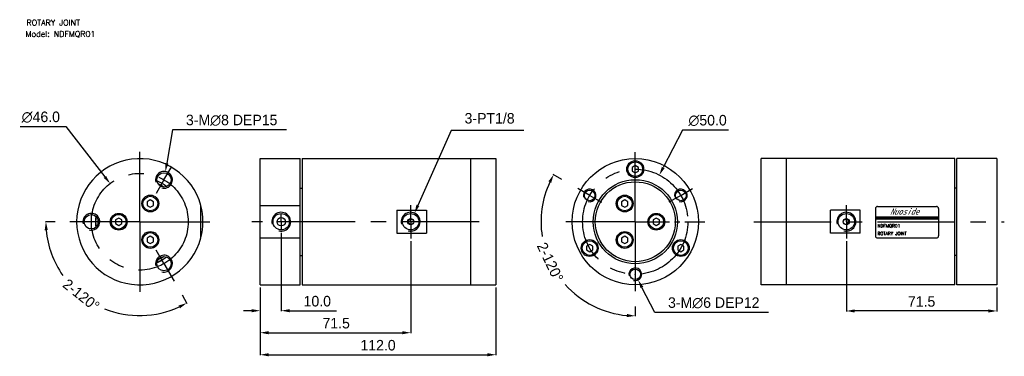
# Model space of a CAD drawing. Header units: millimetres. Extents: x 63 to 531, y 175 to 335.
import ezdxf

# ---------------------------------------------------------------- set-up
doc = ezdxf.new("R2010")
doc.units = ezdxf.units.MM
doc.header["$LTSCALE"] = 32.67
doc.header["$PDMODE"] = 3
doc.header["$PDSIZE"] = 4
doc.linetypes.add('CENTER', pattern=[0.6, 0.375, -0.075, 0.075, -0.075])
doc.layers.get('0').update_dxf_attribs({"linetype": 'CONTINUOUS'})
doc.layers.get('Defpoints').update_dxf_attribs({"linetype": 'CONTINUOUS'})
for name, color, linetype in [('02___PRT_ALL_AXES', 7, 'CONTINUOUS'), ('CENTER', 1, 'CENTER'), ('DIM', 3, 'CONTINUOUS'), ('PLINE', 7, 'CONTINUOUS')]:
    doc.layers.add(name, color=color, linetype=linetype)
doc.styles.add('AEH', font='SIMPLEX', dxfattribs={"bigfont": 'AE'})
doc.styles.add('ROMANS', font='romans')
doc.styles.get("Standard").update_dxf_attribs({"font": 'txt', "width": 0.8})
doc.styles.add('TEXTSTYLE_3', font='kaiu.ttf')
doc.styles.add('TEXTSTYLE_4', font='microexb.ttf')
doc.dimstyles.new('DIMSTYLE_1', dxfattribs={"dimtxt": 5, "dimasz": 4, "dimexe": 0.18, "dimexo": 0.0625, "dimgap": 0.09, "dimtad": 1, "dimtih": 1, "dimtoh": 1, "dimdec": 0, "dimzin": 0, "dimdsep": 46, "dimtxsty": 'TEXTSTYLE_3', "dimblk": '_FILLED', "dimblk1": '_FILLED', "dimblk2": '_FILLED', "dimcen": 0.09, "dimadec": 0, "dimazin": 0, "dimtfac": 1, "dimtdec": 0, "dimtofl": 0, "dimtmove": 0, "dimatfit": 3, "dimldrblk": '_FILLED', "dimfxl": 1, "dimtolj": 1, "dimtzin": 0, "dimarcsym": 0})
doc.dimstyles.new('DIMSTYLE_2', dxfattribs={"dimtxt": 5, "dimasz": 4, "dimexe": 0.18, "dimexo": 0.0625, "dimgap": 0.09, "dimtad": 0, "dimdec": 1, "dimzin": 0, "dimdsep": 46, "dimtxsty": 'TEXTSTYLE_3', "dimblk": '_FILLED', "dimblk1": '_FILLED', "dimblk2": '_FILLED', "dimcen": 0.09, "dimadec": 0, "dimazin": 0, "dimtp": 0.5, "dimtm": 0.5, "dimtfac": 1, "dimtdec": 1, "dimtofl": 0, "dimtmove": 0, "dimatfit": 3, "dimldrblk": '_FILLED', "dimfxl": 1, "dimtolj": 1, "dimtzin": 0, "dimarcsym": 0})
doc.dimstyles.new('DIMSTYLE_3', dxfattribs={"dimtxt": 5, "dimasz": 4, "dimexe": 0.18, "dimexo": 0.0625, "dimgap": 0.09, "dimtad": 1, "dimdec": 1, "dimzin": 0, "dimdsep": 46, "dimtxsty": 'TEXTSTYLE_3', "dimblk": '_FILLED', "dimblk1": '_FILLED', "dimblk2": '_FILLED', "dimcen": 0.09, "dimadec": 0, "dimazin": 0, "dimtp": 0.1, "dimtm": 0.1, "dimtfac": 1, "dimtdec": 1, "dimtofl": 0, "dimtmove": 0, "dimatfit": 3, "dimldrblk": '_FILLED', "dimfxl": 1, "dimtolj": 1, "dimtzin": 0, "dimarcsym": 0})
doc.dimstyles.new('DIMSTYLE_4', dxfattribs={"dimtxt": 5, "dimasz": 4, "dimexe": 0.18, "dimexo": 0.0625, "dimgap": 0.09, "dimtad": 1, "dimtih": 1, "dimtoh": 1, "dimdec": 1, "dimzin": 0, "dimdsep": 46, "dimtxsty": 'TEXTSTYLE_3', "dimblk": '_FILLED', "dimblk1": '_FILLED', "dimblk2": '_FILLED', "dimcen": 0.09, "dimadec": 0, "dimazin": 0, "dimtp": 0.1, "dimtm": 0.1, "dimtfac": 1, "dimtdec": 1, "dimtofl": 0, "dimtmove": 0, "dimatfit": 3, "dimldrblk": '_FILLED', "dimfxl": 1, "dimtolj": 1, "dimtzin": 0, "dimarcsym": 0})

# ---------------------------------------------------------------- blocks, each defined once
blk = doc.blocks.new('_FILLED')
at = {"color": 0, "linetype": 'ByBlock'}
blk.add_solid([(0, 0), (-1, 0.1875), (-1, -0.1875)], dxfattribs=at)
blk = doc.blocks.new('*D0')
at = {"layer": 'Defpoints', "color": 0, "lineweight": 0}
for p in [(132.68, 262.74), (131.33, 254.86)]:
    blk.add_point(p, dxfattribs=at)
at = {"layer": 'DIM', "color": 0, "lineweight": -2}
for p, q in [((136.08, 282.62), (133.36, 266.68)), ((190.23, 282.62), (136.08, 282.62)), ((131.91, 258.8), (132.09, 258.8)), ((132, 258.71), (132, 258.89))]:
    blk.add_line(p, q, dxfattribs=at)
at = {"layer": 'DIM', "color": 0, "lineweight": -2, "xscale": 4, "yscale": 4, "zscale": 4, "rotation": 260.2804179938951}
blk.add_blockref('_FILLED', (132.68, 262.74), dxfattribs=at)
at = {"layer": 'DIM', "color": 0, "insert": (164.16, 287.12), "char_height": 5, "attachment_point": 5, "style": 'TEXTSTYLE_4'}
blk.add_mtext('\\A1;3-M∅8 DEP15', dxfattribs=at)
blk = doc.blocks.new('*D1')
at = {"layer": 'Defpoints', "color": 0, "lineweight": 0}
for p in [(80.38, 238.88), (86.61, 238.88), (137.02, 210.27), (140.57, 204.13), (112.76, 194.93)]:
    blk.add_point(p, dxfattribs=at)
at = {"layer": 'DIM', "color": 0, "lineweight": -2}
for p, q in [((80.31, 238.88), (75.7, 238.88)), ((140.6, 204.07), (142.91, 200.08))]:
    blk.add_line(p, q, dxfattribs=at)
for start, end in [(185.1371, 214.8364), (247.9273, 294.8629)]:
    blk.add_arc((120.5, 238.88), 44.63, start, end, dxfattribs=at)
at = {"layer": 'DIM', "color": 0, "lineweight": -2, "xscale": 4, "yscale": 4, "zscale": 4}
for p, rotation in [((75.88, 238.88), 92.56855180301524), ((142.82, 200.23), 27.43144819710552)]:
    blk.add_blockref('_FILLED', p, dxfattribs=dict(at, rotation=rotation))
at = {"layer": 'DIM', "color": 0, "insert": (92.65, 204.01), "char_height": 5, "attachment_point": 5, "rotation": 321.3818, "style": 'TEXTSTYLE_4'}
blk.add_mtext('\\A1;2-120°', dxfattribs=at)
blk = doc.blocks.new('*D2')
at = {"layer": 'Defpoints', "color": 0, "lineweight": 0}
for p in [(321.03, 259.02), (326.36, 255.94), (355.9, 206.38), (327.13, 204.59), (355.9, 198.61)]:
    blk.add_point(p, dxfattribs=at)
at = {"layer": 'DIM', "color": 0, "lineweight": -2}
for p, q in [((320.98, 259.05), (316.98, 261.36)), ((355.9, 198.55), (355.9, 193.93))]:
    blk.add_line(p, q, dxfattribs=at)
for start, end in [(155.121, 188.9318), (221.9159, 264.879)]:
    blk.add_arc((355.9, 238.88), 44.77, start, end, dxfattribs=at)
at = {"layer": 'DIM', "color": 0, "lineweight": -2, "xscale": 4, "yscale": 4, "zscale": 4}
for p, rotation in [((317.13, 261.27), 62.56049227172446), ((355.9, 194.11), 357.4395077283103)]:
    blk.add_blockref('_FILLED', p, dxfattribs=dict(at, rotation=rotation))
at = {"layer": 'DIM', "color": 0, "insert": (315.47, 219.66), "char_height": 5, "attachment_point": 5, "rotation": 295.4239, "style": 'TEXTSTYLE_4'}
blk.add_mtext('\\A1;2-120°', dxfattribs=at)
blk = doc.blocks.new('*D3')
at = {"layer": 'Defpoints', "color": 0, "lineweight": 0}
for p in [(354.54, 216.55), (357.27, 211.21)]:
    blk.add_point(p, dxfattribs=at)
at = {"layer": 'DIM', "color": 0, "lineweight": -2}
for p, q in [((355.81, 213.88), (355.99, 213.88)), ((355.9, 213.79), (355.9, 213.97)), ((365.13, 195.77), (359.08, 207.64)), ((419.27, 195.77), (365.13, 195.77))]:
    blk.add_line(p, q, dxfattribs=at)
at = {"layer": 'DIM', "color": 0, "lineweight": -2, "xscale": 4, "yscale": 4, "zscale": 4, "rotation": 116.989107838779}
blk.add_blockref('_FILLED', (357.27, 211.21), dxfattribs=at)
at = {"layer": 'DIM', "color": 0, "insert": (393.2, 200.27), "char_height": 5, "attachment_point": 5, "style": 'TEXTSTYLE_4'}
blk.add_mtext('\\A1;3-M∅6 DEP12', dxfattribs=at)
blk = doc.blocks.new('*D4')
at = {"layer": 'Defpoints', "color": 0, "lineweight": 0}
for p in [(187.7, 233.68), (177.7, 207.68), (187.7, 196.58)]:
    blk.add_point(p, dxfattribs=at)
at = {"layer": 'DIM', "color": 0, "lineweight": -2}
for p, q in [((187.7, 233.62), (187.7, 196.4)), ((177.7, 207.62), (177.7, 196.4)), ((173.7, 196.58), (169.7, 196.58)), ((191.7, 196.58), (213.98, 196.58))]:
    blk.add_line(p, q, dxfattribs=at)
at = {"layer": 'DIM', "color": 0, "lineweight": -2, "xscale": 4, "yscale": 4, "zscale": 4}
blk.add_blockref('_FILLED', (177.7, 196.58), dxfattribs=at)
at = {"layer": 'DIM', "color": 0, "lineweight": -2, "xscale": 4, "yscale": 4, "zscale": 4, "rotation": 180}
blk.add_blockref('_FILLED', (187.7, 196.58), dxfattribs=at)
at = {"layer": 'DIM', "color": 0, "insert": (204.84, 201.08), "char_height": 5, "attachment_point": 5, "style": 'TEXTSTYLE_4'}
blk.add_mtext('\\A1;10.0', dxfattribs=at)
blk = doc.blocks.new('*D5')
at = {"layer": 'Defpoints', "color": 0, "lineweight": 0}
for p in [(249.2, 229.78), (177.7, 207.68), (249.2, 186.11)]:
    blk.add_point(p, dxfattribs=at)
at = {"layer": 'DIM', "color": 0, "lineweight": -2}
for p, q in [((249.2, 229.72), (249.2, 185.93)), ((177.7, 207.62), (177.7, 185.93)), ((181.7, 186.11), (245.2, 186.11))]:
    blk.add_line(p, q, dxfattribs=at)
at = {"layer": 'DIM', "color": 0, "lineweight": -2, "xscale": 4, "yscale": 4, "zscale": 4, "rotation": 180}
blk.add_blockref('_FILLED', (177.7, 186.11), dxfattribs=at)
at = {"layer": 'DIM', "color": 0, "lineweight": -2, "xscale": 4, "yscale": 4, "zscale": 4}
blk.add_blockref('_FILLED', (249.2, 186.11), dxfattribs=at)
at = {"layer": 'DIM', "color": 0, "insert": (213.81, 190.61), "char_height": 5, "attachment_point": 5, "style": 'TEXTSTYLE_4'}
blk.add_mtext('\\A1;71.5', dxfattribs=at)
blk = doc.blocks.new('*D6')
at = {"layer": 'Defpoints', "color": 0, "lineweight": 0}
for p in [(177.7, 207.68), (289.7, 207.68), (289.7, 175.63)]:
    blk.add_point(p, dxfattribs=at)
at = {"layer": 'DIM', "color": 0, "lineweight": -2}
for p, q in [((177.7, 207.62), (177.7, 175.45)), ((289.7, 207.62), (289.7, 175.45)), ((181.7, 175.63), (285.7, 175.63))]:
    blk.add_line(p, q, dxfattribs=at)
at = {"layer": 'DIM', "color": 0, "lineweight": -2, "xscale": 4, "yscale": 4, "zscale": 4, "rotation": 180}
blk.add_blockref('_FILLED', (177.7, 175.63), dxfattribs=at)
at = {"layer": 'DIM', "color": 0, "lineweight": -2, "xscale": 4, "yscale": 4, "zscale": 4}
blk.add_blockref('_FILLED', (289.7, 175.63), dxfattribs=at)
at = {"layer": 'DIM', "color": 0, "insert": (233.7, 180.13), "char_height": 5, "attachment_point": 5, "style": 'TEXTSTYLE_4'}
blk.add_mtext('\\A1;112.0', dxfattribs=at)
blk = doc.blocks.new('*D7')
at = {"layer": 'Defpoints', "color": 0, "lineweight": 0}
for p in [(251.02, 243), (247.37, 234.77)]:
    blk.add_point(p, dxfattribs=at)
at = {"layer": 'DIM', "color": 0, "lineweight": -2}
for p, q in [((268.4, 282.24), (252.64, 246.65)), ((303.02, 282.24), (268.4, 282.24)), ((249.11, 238.88), (249.29, 238.88)), ((249.2, 238.79), (249.2, 238.97))]:
    blk.add_line(p, q, dxfattribs=at)
at = {"layer": 'DIM', "color": 0, "lineweight": -2, "xscale": 4, "yscale": 4, "zscale": 4, "rotation": 246.1143216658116}
blk.add_blockref('_FILLED', (251.02, 243), dxfattribs=at)
at = {"layer": 'DIM', "color": 0, "insert": (286.71, 288.05), "char_height": 5, "attachment_point": 5, "style": 'TEXTSTYLE_4'}
blk.add_mtext('\\A1;3-PT1/8', dxfattribs=at)
blk = doc.blocks.new('*D8')
at = {"layer": 'Defpoints', "color": 0, "lineweight": 0}
for p in [(456.21, 229.78), (527.71, 207.68), (456.21, 196.45)]:
    blk.add_point(p, dxfattribs=at)
at = {"layer": 'DIM', "color": 0, "lineweight": -2}
for p, q in [((456.21, 229.72), (456.21, 196.27)), ((527.71, 207.62), (527.71, 196.27)), ((523.71, 196.45), (460.21, 196.45))]:
    blk.add_line(p, q, dxfattribs=at)
at = {"layer": 'DIM', "color": 0, "lineweight": -2, "xscale": 4, "yscale": 4, "zscale": 4, "rotation": 180}
blk.add_blockref('_FILLED', (456.21, 196.45), dxfattribs=at)
at = {"layer": 'DIM', "color": 0, "lineweight": -2, "xscale": 4, "yscale": 4, "zscale": 4}
blk.add_blockref('_FILLED', (527.71, 196.45), dxfattribs=at)
at = {"layer": 'DIM', "color": 0, "insert": (491.96, 200.95), "char_height": 5, "attachment_point": 5, "style": 'TEXTSTYLE_4'}
blk.add_mtext('\\A1;71.5', dxfattribs=at)
blk = doc.blocks.new('*D9')
at = {"layer": 'Defpoints', "color": 0, "lineweight": 0}
for p in [(367.36, 261.1), (344.45, 216.66)]:
    blk.add_point(p, dxfattribs=at)
at = {"layer": 'DIM', "color": 0, "lineweight": -2}
for p, q in [((378.39, 282.51), (369.19, 264.66)), ((400.15, 282.51), (378.39, 282.51)), ((355.81, 238.88), (355.99, 238.88)), ((355.9, 238.79), (355.9, 238.97))]:
    blk.add_line(p, q, dxfattribs=at)
at = {"layer": 'DIM', "color": 0, "lineweight": -2, "xscale": 4, "yscale": 4, "zscale": 4, "rotation": 242.7406823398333}
blk.add_blockref('_FILLED', (367.36, 261.1), dxfattribs=at)
at = {"layer": 'DIM', "color": 0, "insert": (390.27, 287.01), "char_height": 5, "attachment_point": 5, "style": 'TEXTSTYLE_4'}
blk.add_mtext('\\A1;∅50.0', dxfattribs=at)
blk = doc.blocks.new('*D10')
at = {"layer": 'Defpoints', "color": 0, "lineweight": 0}
for p in [(106.39, 257.04), (134.62, 220.72)]:
    blk.add_point(p, dxfattribs=at)
at = {"layer": 'DIM', "color": 0, "lineweight": -2}
for p, q in [((63.6, 284.11), (85.36, 284.11)), ((85.36, 284.11), (103.94, 260.2)), ((120.41, 238.88), (120.59, 238.88)), ((120.5, 238.79), (120.5, 238.97))]:
    blk.add_line(p, q, dxfattribs=at)
at = {"layer": 'DIM', "color": 0, "lineweight": -2, "xscale": 4, "yscale": 4, "zscale": 4, "rotation": 307.8510930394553}
blk.add_blockref('_FILLED', (106.39, 257.04), dxfattribs=at)
at = {"layer": 'DIM', "color": 0, "insert": (73.48, 288.61), "char_height": 5, "attachment_point": 5, "style": 'TEXTSTYLE_4'}
blk.add_mtext('\\A1;∅46.0', dxfattribs=at)

msp = doc.modelspace()

# ---------------------------------------------------------------- linework, layer by layer
at = {"color": 7, "linetype": 'Continuous'}
for p, q in [((177.7, 268.88), (196.7, 268.88)), ((197.7, 268.88), (197.7, 208.88)), ((197.7, 268.88), (289.7, 268.88)), ((277.7, 268.88), (277.7, 208.88)), ((289.7, 268.88), (289.7, 208.88)), ((415.71, 208.88), (415.71, 268.88)), ((507.71, 268.88), (415.71, 268.88)), ((427.71, 208.88), (427.71, 268.88)), ((507.71, 208.88), (507.71, 268.88)), ((527.71, 268.88), (508.71, 268.88)), ((355.9, 265.61), (354.4, 264.75)), ((354.4, 264.75), (354.4, 263.01)), ((354.4, 263.01), (355.9, 262.15)), ((357.4, 264.75), (355.9, 265.61)), ((355.9, 262.15), (357.4, 263.01)), ((357.4, 263.01), (357.4, 264.75)), ((196.7, 254.88), (197.7, 254.88)), ((508.71, 254.88), (507.71, 254.88)), ((125.5, 249.27), (124, 248.41)), ((124, 248.41), (124, 246.68)), ((127, 248.41), (125.5, 249.27)), ((127, 246.68), (127, 248.41)), ((350.9, 249.27), (349.4, 248.41)), ((349.4, 248.41), (349.4, 246.68)), ((352.4, 248.41), (350.9, 249.27)), ((352.4, 246.68), (352.4, 248.41)), ((124, 246.68), (125.5, 245.81)), ((125.5, 245.81), (127, 246.68)), ((242.7, 244.34), (242.7, 233.43)), ((242.7, 244.34), (256.7, 244.34)), ((256.7, 244.34), (256.7, 233.43)), ((349.4, 246.68), (350.9, 245.81)), ((350.9, 245.81), (352.4, 246.68)), ((448.71, 233.43), (448.71, 244.34)), ((462.71, 244.34), (448.71, 244.34)), ((462.71, 233.43), (462.71, 244.34)), ((110.5, 240.61), (109, 239.75)), ((109, 239.75), (109, 238.01)), ((112, 239.75), (110.5, 240.61)), ((112, 238.01), (112, 239.75)), ((247.9, 238.13), (247.9, 239.63)), ((365.9, 240.61), (364.4, 239.75)), ((364.4, 239.75), (364.4, 238.01)), ((367.4, 239.75), (365.9, 240.61)), ((367.4, 238.01), (367.4, 239.75)), ((457.51, 239.63), (457.51, 238.13)), ((109, 238.01), (110.5, 237.15)), ((110.5, 237.15), (112, 238.01)), ((364.4, 238.01), (365.9, 237.15)), ((365.9, 237.15), (367.4, 238.01)), ((125.5, 231.95), (124, 231.09)), ((124, 231.09), (124, 229.35)), ((124, 229.35), (125.5, 228.49)), ((127, 231.09), (125.5, 231.95)), ((125.5, 228.49), (127, 229.35)), ((127, 229.35), (127, 231.09)), ((242.7, 233.43), (256.7, 233.43)), ((350.9, 231.95), (349.4, 231.09)), ((349.4, 231.09), (349.4, 229.35)), ((349.4, 229.35), (350.9, 228.49)), ((352.4, 231.09), (350.9, 231.95)), ((350.9, 228.49), (352.4, 229.35)), ((352.4, 229.35), (352.4, 231.09)), ((462.71, 233.43), (448.71, 233.43)), ((334.25, 228.11), (332.75, 227.25)), ((332.75, 227.25), (332.75, 225.51)), ((332.75, 225.51), (334.25, 224.65)), ((335.75, 227.25), (334.25, 228.11)), ((334.25, 224.65), (335.75, 225.51)), ((335.75, 225.51), (335.75, 227.25)), ((377.56, 228.11), (376.06, 227.25)), ((376.06, 227.25), (376.06, 225.51)), ((376.06, 225.51), (377.56, 224.65)), ((379.06, 227.25), (377.56, 228.11)), ((377.56, 224.65), (379.06, 225.51)), ((379.06, 225.51), (379.06, 227.25)), ((196.7, 222.88), (197.7, 222.88)), ((508.71, 222.88), (507.71, 222.88)), ((177.7, 208.88), (196.7, 208.88)), ((197.7, 208.88), (289.7, 208.88)), ((507.71, 208.88), (415.71, 208.88)), ((527.71, 208.88), (508.71, 208.88))]:
    msp.add_line(p, q, dxfattribs=at)
for centre, radius in [((355.9, 238.88), 30), ((355.9, 238.88), 20), ((355.9, 238.88), 19), ((187.7, 238.88), 3.9), ((187.7, 238.88), 2)]:
    msp.add_circle(centre, radius, dxfattribs=at)
for centre, radius, start, end in [((132, 258.8), 4, 255, 195), ((120.5, 238.88), 21.05, 52.7464, 67.2536), ((120.5, 238.88), 21, 52.8298, 67.1694), ((120.5, 238.88), 20, 55.7359, 64.2719), ((334.25, 251.38), 3, 255, 195), ((377.56, 251.38), 3, 255, 195), ((120.5, 238.88), 30, 345.1717, 14.8283), ((187.7, 238.88), 4.5, 255, 195), ((249.2, 238.88), 4.5, 255, 195), ((456.21, 238.88), 4.5, 255, 195), ((97.5, 238.88), 4, 255, 195), ((120.5, 238.88), 21.05, 172.7464, 187.2536), ((120.5, 238.88), 21, 172.8318, 187.1682), ((120.5, 238.88), 20, 175.7365, 184.2635), ((132, 218.96), 4, 255, 195), ((120.5, 238.88), 21.05, 292.7464, 307.2536), ((120.5, 238.88), 21, 292.8306, 307.1702), ((120.5, 238.88), 20, 295.7281, 304.2641), ((355.9, 213.88), 3, 255, 195)]:
    msp.add_arc(centre, radius, start, end, dxfattribs=at)
at = {"layer": '02___PRT_ALL_AXES', "color": 7, "linetype": 'Continuous'}
for p, q in [((177.7, 208.88), (177.7, 268.88)), ((196.7, 208.88), (196.7, 268.88)), ((508.71, 208.88), (508.71, 268.88)), ((527.71, 268.88), (527.71, 208.88)), ((149.5, 231.2), (149.5, 246.56)), ((177.7, 246.56), (196.7, 246.56)), ((177.7, 231.2), (196.7, 231.2))]:
    msp.add_line(p, q, dxfattribs=at)
at = {"layer": '02___PRT_ALL_AXES', "color": 7, "linetype": 'CENTER'}
for p, q in [((355.9, 238.88), (351.9, 238.88)), ((359.91, 238.88), (388.94, 238.88))]:
    msp.add_line(p, q, dxfattribs=at)
at = {"layer": '02___PRT_ALL_AXES', "color": 7, "linetype": 'Continuous'}
for centre, radius in [((355.9, 263.88), 4), ((355.9, 263.88), 3.5), ((132, 258.8), 3.4), ((334.25, 251.38), 2.5), ((377.56, 251.38), 2.5), ((125.5, 247.54), 4), ((125.5, 247.54), 3.5), ((350.9, 247.54), 4), ((350.9, 247.54), 3.5), ((97.5, 238.88), 3.4), ((110.5, 238.88), 4), ((110.5, 238.88), 3.5), ((249.2, 238.88), 3.9), ((249.2, 238.88), 1.5), ((249.4, 238.88), 1.25), ((365.9, 238.88), 4), ((365.9, 238.88), 3.5), ((456.21, 238.88), 3.9), ((456.21, 238.88), 1.5), ((456.01, 238.88), 1.25), ((125.5, 230.22), 4), ((350.9, 230.22), 4), ((125.5, 230.22), 3.5), ((334.25, 226.38), 4), ((334.25, 226.38), 3.5), ((350.9, 230.22), 3.5), ((377.56, 226.38), 4), ((377.56, 226.38), 3.5), ((132, 218.96), 3.4), ((355.9, 213.88), 2.5)]:
    msp.add_circle(centre, radius, dxfattribs=at)
msp.add_arc((120.5, 238.88), 30, 14.8351, 345.1649, dxfattribs=at)
at = {"layer": 'CENTER', "ltscale": 3}
for p, q in [((120.5, 242.88), (120.5, 272.18)), ((355.9, 242.88), (355.9, 271.91)), ((132, 258.8), (135.7, 265.21)), ((132, 258.8), (128.3, 252.39)), ((334.25, 251.38), (328.63, 254.63)), ((377.56, 251.38), (383.18, 254.63)), ((334.25, 251.38), (339.88, 248.13)), ((377.56, 251.38), (371.93, 248.13)), ((249.2, 238.88), (249.2, 246.78)), ((456.21, 238.88), (456.21, 246.78)), ((90.1, 238.88), (87.21, 238.88)), ((97.5, 238.88), (90.1, 238.88)), ((116.5, 238.88), (97.5, 238.88)), ((120.5, 238.88), (116.5, 238.88)), ((120.5, 238.88), (120.5, 242.88)), ((120.5, 238.88), (120.5, 234.88)), ((120.5, 238.88), (124.51, 238.88)), ((124.51, 238.88), (153.8, 238.88)), ((281.7, 238.88), (173.7, 238.88)), ((187.7, 238.88), (187.7, 242.88)), ((187.7, 238.88), (187.7, 234.88)), ((249.2, 238.88), (249.2, 230.98)), ((351.9, 238.88), (322.87, 238.88)), ((355.9, 238.88), (355.9, 242.88)), ((355.9, 238.88), (355.9, 234.88)), ((355.9, 238.88), (359.91, 238.88)), ((412.24, 238.88), (531.25, 238.88)), ((456.21, 238.88), (456.21, 230.98)), ((120.5, 234.88), (120.5, 205.58)), ((355.9, 234.88), (355.9, 205.85)), ((132, 218.96), (128.3, 225.37)), ((132, 218.96), (136.83, 210.6))]:
    msp.add_line(p, q, dxfattribs=at)
for centre, radius in [((355.9, 238.88), 25), ((120.5, 238.88), 23)]:
    msp.add_circle(centre, radius, dxfattribs=at)
at = {"layer": 'PLINE'}
for p, q in [((470.01, 245.17), (470.01, 232.17)), ((471.01, 246.17), (499.01, 246.17)), ((500.01, 245.17), (500.01, 232.17)), ((471.01, 231.17), (499.01, 231.17))]:
    msp.add_line(p, q, dxfattribs=at)
at = {"layer": 'PLINE', "color": 5}
msp.add_line((469.99, 240.28), (499.99, 240.28), dxfattribs=at)
at = {"layer": 'PLINE', "color": 4}
for p, q in [((470, 241.17), (500, 241.17)), ((470, 240.92), (500, 240.92))]:
    msp.add_line(p, q, dxfattribs=at)
at = {"layer": 'PLINE'}
for centre, start, end in [((471.01, 245.17), 90, 180), ((499.01, 245.17), 0, 90), ((471.01, 232.17), 180, 270), ((499.01, 232.17), 270, 0)]:
    msp.add_arc(centre, 1, start, end, dxfattribs=at)
at = {"layer": 'PLINE', "color": 5}
msp.add_solid([(499.98, 240.28), (500, 239.79), (470, 240.28), (470, 239.79)], dxfattribs=at)
at = {"layer": 'PLINE', "color": 4}
msp.add_solid([(499.98, 241.17), (500, 240.91), (470.01, 241.17), (470.01, 240.91)], dxfattribs=at)

# ---------------------------------------------------------------- texts
at = {"layer": 'DIM', "color": 7, "style": 'ROMANS'}
msp.add_text('ROTARY JOINT', height=2.75, dxfattribs=at).set_placement((66.66, 332.18))
at = {"layer": 'DIM', "color": 3, "style": 'ROMANS'}
msp.add_text('Model: NDFMQR01', height=2.75, dxfattribs=at).set_placement((66.18, 326.81))
at = {"layer": 'PLINE', "color": 2, "style": 'AEH'}
for s, p in [('ROTARY JOINT', (470.99, 232.53)), ('NDFMQR01', (471, 236.19))]:
    msp.add_text(s, height=1.5, dxfattribs=at).set_placement(p)
at = {"layer": 'PLINE', "color": 3, "lineweight": 120, "insert": (476.91, 245.24), "char_height": 3, "width": 12.9557, "attachment_point": 1}
msp.add_mtext('{\\fSimHei|b0|i0|c134|p49;\\Q25;Nuoside}', dxfattribs=at)

# ---------------------------------------------------------------- dimensions: what is measured, and where the dimension line sits
at = {"layer": 'DIM'}
for p1, p2, picture, middle in [((134.62, 220.72), (106.39, 257.04), '*D10', (73.48, 284.11)), ((344.45, 216.66), (367.36, 261.1), '*D9', (390.27, 282.51))]:
    dim = msp.add_diameter_dim_2p(p1=p1, p2=p2, dimstyle='DIMSTYLE_4', override={"dimgap": 2, "dimtxsty": 'TEXTSTYLE_4'}, dxfattribs=at)
    dim.commit()
    dim.dimension.update_dxf_attribs({"geometry": picture, "text_midpoint": middle, "dimtype": 163})
for p1, p2, text, dimstyle, picture, middle in [((131.33, 254.86), (132.68, 262.74), '3-M<> DEP15', 'DIMSTYLE_1', '*D0', (164.16, 282.62)), ((247.37, 234.77), (251.02, 243), '3-PT1/8', 'DIMSTYLE_4', '*D7', (286.71, 282.24)), ((354.54, 216.55), (357.27, 211.21), '3-M<> DEP12', 'DIMSTYLE_1', '*D3', (393.2, 195.77))]:
    dim = msp.add_diameter_dim_2p(p1=p1, p2=p2, text=text, dimstyle=dimstyle, override={"dimgap": 2, "dimtxsty": 'TEXTSTYLE_4'}, dxfattribs=at)
    dim.commit()
    dim.dimension.update_dxf_attribs({"geometry": picture, "text_midpoint": middle, "dimtype": 163})
for base, line1, line2, picture, middle in [((327.13, 204.59), ((326.36, 255.94), (321.03, 259.02)), ((355.9, 198.61), (355.9, 206.38)), '*D2', (315.47, 219.66)), ((112.76, 194.93), ((86.61, 238.88), (80.38, 238.88)), ((140.57, 204.13), (137.02, 210.27)), '*D1', (92.65, 204.01))]:
    dim = msp.add_angular_dim_2l(base=base, line1=line1, line2=line2, text='2-<>', dimstyle='DIMSTYLE_2', override={"dimtxsty": 'TEXTSTYLE_4'}, dxfattribs=at)
    dim.commit()
    dim.dimension.update_dxf_attribs({"geometry": picture, "text_midpoint": middle, "dimtype": 162})
for base, p2, picture, middle in [((187.7, 196.58), (187.7, 233.68), '*D4', (204.84, 196.58)), ((249.2, 186.11), (249.2, 229.78), '*D5', (213.81, 186.11)), ((289.7, 175.63), (289.7, 207.68), '*D6', (233.7, 175.63))]:
    dim = msp.add_linear_dim(base=base, p1=(177.7, 207.68), p2=p2, dimstyle='DIMSTYLE_3', override={"dimgap": 2, "dimtxsty": 'TEXTSTYLE_4'}, dxfattribs=at)
    dim.commit()
    dim.dimension.update_dxf_attribs({"geometry": picture, "text_midpoint": middle, "dimtype": 160})
dim = msp.add_linear_dim(base=(456.21, 196.45), p1=(527.71, 207.68), p2=(456.21, 229.78), angle=180, dimstyle='DIMSTYLE_3', override={"dimgap": 2, "dimtxsty": 'TEXTSTYLE_4'}, dxfattribs=at)
dim.commit()
dim.dimension.update_dxf_attribs({"geometry": '*D8', "text_midpoint": (491.96, 196.45), "dimtype": 160})

doc.saveas('drawing.dxf')
